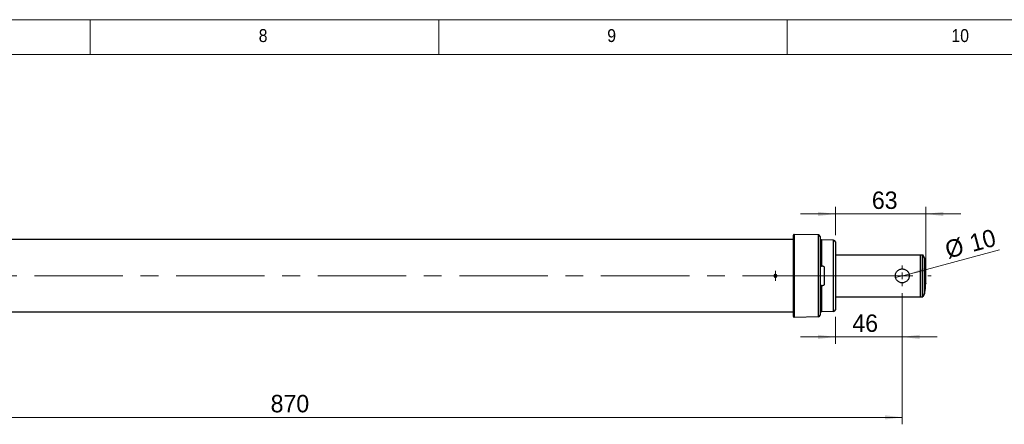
# Model space of a CAD drawing. Header units: millimetres. Extents: x 5 to 597, y 5 to 415.
# Tile 122 of 138: x 337 to 478, y 357 to 415. Entities that reach past the tile are written whole.
import ezdxf

# ---------------------------------------------------------------- set-up
doc = ezdxf.new("R2010")
doc.units = ezdxf.units.MM
doc.linetypes.add('CENTERX2', pattern=[20.32, 12.7, -2.54, 2.54, -2.54])
doc.styles.add('SLDTEXTSTYLE0', font='ARIAL.TTF', dxfattribs={"width": 0.948})
doc.styles.add('SLDTEXTSTYLE1', font='GOTHIC.TTF', dxfattribs={"width": 0.913})
doc.dimstyles.new('SLDDIMSTYLE1', dxfattribs={"dimtxt": 2.5, "dimasz": 2.5, "dimexe": 0, "dimexo": 0.0625, "dimtad": 1, "dimlfac": 5, "dimrnd": 1e-09, "dimzin": 12, "dimdsep": 46, "dimtxsty": 'SLDTEXTSTYLE0', "dimsah": 1, "dimcen": 0.09, "dimadec": 0, "dimazin": 3, "dimtfac": 1, "dimtofl": 0, "dimtmove": 0, "dimatfit": 3, "dimfxl": 0, "dimfrac": 2, "dimtolj": 1, "dimtzin": 12, "dimarcsym": 0})
doc.dimstyles.new('SLDDIMSTYLE2', dxfattribs={"dimtxt": 2.5, "dimasz": 2.5, "dimexe": 0, "dimexo": 0.0625, "dimtad": 1, "dimlfac": 5, "dimrnd": 1e-09, "dimzin": 12, "dimdsep": 46, "dimtxsty": 'SLDTEXTSTYLE0', "dimblk1": 'NONE', "dimsah": 1, "dimcen": 0, "dimadec": 0, "dimazin": 3, "dimtfac": 1, "dimtmove": 0, "dimatfit": 3, "dimldrblk": 'NONE', "dimfxl": 0, "dimfrac": 2, "dimtolj": 1, "dimtzin": 12, "dimarcsym": 0})
doc.dimstyles.new('SLDDIMSTYLE3', dxfattribs={"dimtxt": 2.5, "dimasz": 2.5, "dimexe": 0, "dimexo": 0.0625, "dimtad": 1, "dimlfac": 5, "dimrnd": 1e-09, "dimzin": 12, "dimdsep": 46, "dimtxsty": 'SLDTEXTSTYLE0', "dimsah": 1, "dimcen": 0.09, "dimadec": 0, "dimazin": 3, "dimtfac": 1, "dimtmove": 0, "dimatfit": 0, "dimfxl": 0, "dimfrac": 2, "dimtolj": 1, "dimtzin": 12, "dimarcsym": 0})

# ---------------------------------------------------------------- blocks, each defined once
blk = doc.blocks.new('_D_1')
at = {"color": 7, "linetype": 'Continuous', "lineweight": 0}
for p, q in [((463.49, 375.75), (463.49, 356.95)), ((289.49, 375.54), (289.49, 356.95)), ((289.49, 357.95), (463.49, 357.95))]:
    blk.add_line(p, q, dxfattribs=at)
at = {"color": 7, "linetype": 'Continuous', "lineweight": 18}
for points in [[(289.49, 357.95), (291.99, 357.64), (291.99, 358.26)], [(463.49, 357.95), (460.99, 358.26), (460.99, 357.64)]]:
    blk.add_solid(points, dxfattribs=at)
at = {"color": 7, "linetype": 'Continuous', "lineweight": 18, "insert": (372.88, 361.17), "char_height": 2.5, "attachment_point": 1, "style": 'SLDTEXTSTYLE0'}
blk.add_mtext('870', dxfattribs=at)
blk = doc.blocks.new('_D_2')
at = {"color": 7, "linetype": 'Continuous', "lineweight": 0}
for q in [(477.44, 381.99), (462.52, 377.99)]:
    blk.add_line((464.46, 378.51), q, dxfattribs=at)
at = {"color": 7, "linetype": 'Continuous', "lineweight": 18}
blk.add_solid([(464.46, 378.51), (466.95, 378.86), (466.79, 379.46)], dxfattribs=at)
at = {"color": 7, "linetype": 'Continuous', "lineweight": 18, "char_height": 2.5, "attachment_point": 1, "rotation": 15, "style": 'SLDTEXTSTYLE0'}
for s, insert in [('10', (472.92, 384.08)), ('%%c', (469.4, 383.13))]:
    blk.add_mtext(s, dxfattribs=dict(at, insert=insert))
blk = doc.blocks.new('_None')
blk = doc.blocks.new('_D_3')
at = {"color": 7, "linetype": 'Continuous', "lineweight": 0}
for p, q in [((463.49, 375.75), (463.49, 368.49)), ((453.89, 372.39), (453.89, 368.49)), ((453.89, 369.49), (448.89, 369.49)), ((453.89, 369.49), (463.49, 369.49)), ((463.49, 369.49), (468.49, 369.49))]:
    blk.add_line(p, q, dxfattribs=at)
at = {"color": 7, "linetype": 'Continuous', "lineweight": 18}
for points in [[(453.89, 369.49), (451.39, 369.8), (451.39, 369.18)], [(463.49, 369.49), (465.99, 369.18), (465.99, 369.8)]]:
    blk.add_solid(points, dxfattribs=at)
at = {"color": 7, "linetype": 'Continuous', "lineweight": 18, "insert": (456.33, 372.71), "char_height": 2.5, "attachment_point": 1, "style": 'SLDTEXTSTYLE0'}
blk.add_mtext('46', dxfattribs=at)
blk = doc.blocks.new('_D_4')
at = {"color": 7, "linetype": 'Continuous', "lineweight": 0}
for p, q in [((453.89, 387.13), (448.89, 387.13)), ((453.89, 384.11), (453.89, 388.13)), ((453.89, 387.13), (466.89, 387.13)), ((466.89, 379.25), (466.89, 388.13)), ((466.89, 387.13), (471.89, 387.13))]:
    blk.add_line(p, q, dxfattribs=at)
at = {"color": 7, "linetype": 'Continuous', "lineweight": 18}
for points in [[(453.89, 387.13), (451.39, 387.44), (451.39, 386.82)], [(466.89, 387.13), (469.39, 386.82), (469.39, 387.44)]]:
    blk.add_solid(points, dxfattribs=at)
at = {"color": 7, "linetype": 'Continuous', "lineweight": 18, "insert": (459.13, 390.35), "char_height": 2.5, "attachment_point": 1, "style": 'SLDTEXTSTYLE0'}
blk.add_mtext('63', dxfattribs=at)
blk = doc.blocks.new('SW_CENTERMARKSYMBOL_0')
at = {"color": 0, "linetype": 'Continuous', "lineweight": 18}
for p, q in [((0, 1), (0, 1.5)), ((-1, 0), (-1.5, 0)), ((0, 0), (-0.5, 0)), ((0, 0), (0, 0.5)), ((0, 0), (0, -0.5)), ((0, 0), (0.5, 0)), ((1, 0), (1.5, 0)), ((0, -1), (0, -1.5))]:
    blk.add_line(p, q, dxfattribs=at)
blk = doc.blocks.new('SW_CENTERMARKSYMBOL_1')
at = {"color": 0, "linetype": 'Continuous', "lineweight": 18}
for p, q in [((-0.5, 0), (-0.7, 0)), ((0, 0), (-0.5, 0)), ((0, 0.5), (0, 0.7)), ((0, 0), (0, 0.5)), ((0, 0), (0, -0.5)), ((0, 0), (0.5, 0)), ((0.5, 0), (0.7, 0)), ((0, -0.5), (0, -0.7))]:
    blk.add_line(p, q, dxfattribs=at)

msp = doc.modelspace()

# ---------------------------------------------------------------- linework, layer by layer
at = {"color": 7, "linetype": 'Continuous', "lineweight": 18}
for p, q in [((589, 415), (5, 415)), ((347, 410), (347, 415)), ((397, 415), (397, 410)), ((447, 410), (447, 415)), ((584.0035, 410), (10, 410))]:
    msp.add_line(p, q, dxfattribs=at)
at = {"color": 7, "linetype": 'Continuous', "lineweight": 25}
for p, q in [((447.9922, 384.2047), (447.9922, 372.2958)), ((451.4558, 384.114), (447.9922, 384.2047)), ((447.8896, 383.4503), (330.8896, 383.4503)), ((447.8896, 372.3958), (447.8896, 384.1047)), ((451.4558, 372.3865), (451.4558, 384.114)), ((451.6896, 383.8741), (451.6896, 372.6265)), ((451.9233, 383.4018), (451.9233, 379.6503)), ((453.6461, 383.3566), (451.9233, 383.4018)), ((453.6461, 373.1439), (453.6461, 383.3566)), ((453.8896, 383.1067), (453.8896, 373.3938)), ((453.8896, 381.2503), (466.0896, 381.2503)), ((466.0896, 381.2503), (466.4586, 381.2503)), ((466.0896, 375.2503), (466.0896, 381.2503)), ((466.104, 380.4216), (466.0896, 380.4216)), ((466.104, 380.4216), (466.104, 378.7265)), ((466.4586, 375.2503), (466.4586, 381.2503)), ((466.6896, 380.8503), (466.4586, 381.2503)), ((466.6896, 380.8503), (466.6896, 375.6503)), ((451.7519, 376.8503), (451.7519, 379.6503)), ((452.0896, 379.6503), (451.9233, 379.6503)), ((452.2896, 379.4503), (452.2896, 377.0503)), ((466.104, 378.7265), (466.1083, 378.718)), ((466.1083, 377.7826), (466.104, 377.774)), ((466.104, 377.774), (466.104, 376.0789)), ((451.9233, 376.8503), (451.9233, 373.0988)), ((451.9233, 376.8503), (452.0896, 376.8503)), ((466.104, 376.0789), (466.0896, 376.0789)), ((466.789, 376.425), (466.7814, 376.3405)), ((453.8896, 375.2503), (466.0896, 375.2503)), ((466.0896, 375.2503), (466.4586, 375.2503)), ((466.6896, 375.6503), (466.4586, 375.2503)), ((447.8896, 373.0503), (330.8896, 373.0503)), ((453.6461, 373.1439), (451.9233, 373.0988)), ((451.4558, 372.3865), (447.9922, 372.2958))]:
    msp.add_line(p, q, dxfattribs=at)
at = {"color": 7, "linetype": 'CENTERX2', "lineweight": 18}
for p, q in [((453.2896, 378.2503), (319.0896, 378.2503)), ((451.9296, 378.2503), (467.6226, 378.2503))]:
    msp.add_line(p, q, dxfattribs=at)
at = {"color": 7, "linetype": 'Continuous', "lineweight": 25}
for centre, radius, start, end in [((447.9896, 384.1047), 0.1, 88.5, 180), ((451.4496, 383.8741), 0.24, 0, 88.5), ((451.9296, 383.6417), 0.24, 180, 268.5), ((453.6396, 383.1067), 0.25, 0, 88.5), ((449.8896, 378.2503), 17, 6.521927, 8.797411), ((449.8896, 378.2503), 17, 360, 3.664002), ((449.8896, 378.2503), 17, 356.335998, 360), ((449.8896, 378.2503), 17, 351.202589, 353.478073), ((451.9296, 372.8589), 0.24, 91.5, 180), ((453.6396, 373.3938), 0.25, 271.5, 0), ((447.9896, 372.3958), 0.1, 180, 271.5), ((451.4496, 372.6265), 0.24, 271.5, 0)]:
    msp.add_arc(centre, radius, start, end, dxfattribs=at)
for points, knots in [([(466.0896, 381.2503), (466.0911, 381.2406), (466.0946, 381.2197), (466.1, 381.0289), (466.1051, 380.6948), (466.1095, 380.2252), (466.1129, 379.6631), (466.1152, 378.989), (466.116, 378.2503), (466.1152, 377.5116), (466.1129, 376.8375), (466.1095, 376.2754), (466.1051, 375.8057), (466.1, 375.4716), (466.0946, 375.2809), (466.0911, 375.2599), (466.0896, 375.2503)], [0, 0, 0, 0, 0.057762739, 0.125731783, 0.204866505, 0.27165532, 0.344097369, 0.420867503, 0.5, 0.579132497, 0.655902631, 0.72834468, 0.795133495, 0.874268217, 0.942237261, 1, 1, 1, 1]), ([(466.789, 380.0755), (466.786, 380.1091), (466.7806, 380.1691), (466.7799, 380.1775), (466.7795, 380.1812)], [0, 0, 0, 0, 0.55950741, 1, 1, 1, 1]), ([(466.8548, 379.3367), (466.8545, 379.3404), (466.8538, 379.3479), (466.8486, 379.4069), (466.8407, 379.4951), (466.8307, 379.6079), (466.8194, 379.734), (466.808, 379.8619), (466.7973, 379.9826), (466.7917, 380.0445), (466.789, 380.0755)], [0, 0, 0, 0, 0.12485118, 0.24964533, 0.37540302, 0.50027606, 0.62517916, 0.75011412, 0.87506134, 1, 1, 1, 1]), ([(451.7519, 379.6503), (451.7566, 379.6503), (451.7658, 379.6503), (451.7809, 379.6503), (451.7966, 379.6503), (451.8127, 379.6503), (451.8335, 379.6503), (451.8596, 379.6503), (451.8912, 379.6503), (451.9126, 379.6503), (451.9233, 379.6503)], [0, 0, 0, 0, 0.105879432, 0.208918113, 0.309146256, 0.406595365, 0.501298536, 0.670180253, 0.836339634, 1, 1, 1, 1]), ([(452.0896, 379.6503), (452.0962, 379.6501), (452.1095, 379.6497), (452.1292, 379.6467), (452.1485, 379.6418), (452.1733, 379.6327), (452.2026, 379.6169), (452.2328, 379.5916), (452.2577, 379.5611), (452.2757, 379.5265), (452.2874, 379.4891), (452.2888, 379.4632), (452.2896, 379.4503)], [0, 0, 0, 0, 0.06286447, 0.12507614, 0.18730964, 0.25023854, 0.37464698, 0.49991236, 0.624345, 0.74953782, 0.87466135, 1, 1, 1, 1]), ([(462.4896, 378.2503), (462.4933, 378.3162), (462.501, 378.4481), (462.5805, 378.6998), (462.7642, 378.9759), (463.0404, 379.1604), (463.2916, 379.2371), (463.4895, 379.2568), (463.6872, 379.2372), (463.9389, 379.1603), (464.2153, 378.9756), (464.3987, 378.6995), (464.4781, 378.448), (464.4857, 378.3163), (464.4896, 378.2503)], [0, 0, 0, 0, 0.06259102, 0.12538543, 0.25009684, 0.37470116, 0.43743458, 0.49984564, 0.56266092, 0.62523693, 0.75016623, 0.87484924, 0.93727299, 1, 1, 1, 1]), ([(466.1083, 378.718), (466.1077, 378.6911), (466.107, 378.6616), (466.0909, 378.638), (466.0896, 378.6359)], [0, 0, 0, 0, 0.913617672, 1, 1, 1, 1]), ([(466.1083, 377.7826), (466.1085, 377.9575), (466.109, 378.27), (466.1085, 378.5811), (466.1083, 378.718)], [0, 0, 0, 0, 0.55999995, 1, 1, 1, 1]), ([(445.4896, 378.2503), (445.4894, 378.257), (445.4889, 378.2713), (445.4852, 378.2936), (445.4785, 378.3177), (445.4676, 378.3429), (445.452, 378.3683), (445.4195, 378.4066), (445.3645, 378.4414), (445.2897, 378.4541), (445.2149, 378.4415), (445.1554, 378.404), (445.1185, 378.3571), (445.1004, 378.3189), (445.0911, 378.2833), (445.09, 378.2607), (445.0896, 378.2503)], [0, 0, 0, 0, 0.032293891, 0.0683774, 0.108249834, 0.151910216, 0.199357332, 0.250589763, 0.392094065, 0.499855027, 0.607727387, 0.749200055, 0.824727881, 0.891710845, 0.950137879, 1, 1, 1, 1]), ([(445.0896, 378.2503), (445.0898, 378.2435), (445.0902, 378.2293), (445.0939, 378.2069), (445.1007, 378.1828), (445.1115, 378.1576), (445.1272, 378.1322), (445.1597, 378.0939), (445.2148, 378.0591), (445.2895, 378.0464), (445.3643, 378.0591), (445.4237, 378.0966), (445.4607, 378.1435), (445.4787, 378.1816), (445.488, 378.2173), (445.4891, 378.2399), (445.4896, 378.2503)], [0, 0, 0, 0, 0.03230183, 0.06840884, 0.10832034, 0.15203534, 0.1995526, 0.25087069, 0.39225299, 0.50000818, 0.60785408, 0.74935217, 0.82481349, 0.89174889, 0.95014737, 1, 1, 1, 1]), ([(464.4896, 378.2503), (464.4857, 378.1843), (464.4781, 378.0525), (464.3986, 377.8009), (464.2151, 377.5247), (463.9388, 377.3402), (463.6874, 377.2634), (463.4898, 377.2437), (463.2919, 377.2634), (463.0404, 377.3401), (462.7641, 377.5247), (462.5805, 377.8008), (462.501, 378.0524), (462.4933, 378.1844), (462.4896, 378.2503)], [0, 0, 0, 0, 0.06267771, 0.12522146, 0.25001053, 0.37480387, 0.4372576, 0.50003585, 0.56248541, 0.62528472, 0.74998848, 0.87462971, 0.93741352, 1, 1, 1, 1]), ([(466.0896, 377.8647), (466.0909, 377.8627), (466.107, 377.839), (466.1077, 377.8095), (466.1083, 377.7826)], [0, 0, 0, 0, 0.08476363, 1, 1, 1, 1]), ([(466.0896, 377.8454), (466.0908, 377.8432), (466.1031, 377.822), (466.1036, 377.7967), (466.104, 377.774)], [0, 0, 0, 0, 0.10449, 1, 1, 1, 1]), ([(466.789, 376.425), (466.7917, 376.4562), (466.7973, 376.5183), (466.8081, 376.6394), (466.8195, 376.7672), (466.8307, 376.8933), (466.8407, 377.0057), (466.8486, 377.0937), (466.8538, 377.1526), (466.8545, 377.1601), (466.8548, 377.1639)], [0, 0, 0, 0, 0.12556837, 0.25056295, 0.37551434, 0.50039637, 0.62520996, 0.75008337, 0.87502043, 1, 1, 1, 1]), ([(466.8548, 377.1639), (466.8545, 377.1605), (466.8539, 377.1538), (466.8501, 377.1104), (466.8481, 377.0887)], [0, 0, 0, 0, 0.49992321, 1, 1, 1, 1]), ([(451.9233, 376.8503), (451.9169, 376.8503), (451.9041, 376.8503), (451.8849, 376.8503), (451.8659, 376.8503), (451.8472, 376.8503), (451.8255, 376.8503), (451.8013, 376.8503), (451.775, 376.8503), (451.7598, 376.8503), (451.7519, 376.8503)], [0, 0, 0, 0, 0.09819965, 0.19728171, 0.29729567, 0.39829011, 0.50031276, 0.65915533, 0.8256697, 1, 1, 1, 1]), ([(452.2896, 377.0503), (452.2894, 377.0438), (452.289, 377.0309), (452.2861, 377.0117), (452.2815, 376.9929), (452.2728, 376.9685), (452.2577, 376.9396), (452.2329, 376.9091), (452.2027, 376.8837), (452.1677, 376.8649), (452.1295, 376.8525), (452.1029, 376.851), (452.0896, 376.8503)], [0, 0, 0, 0, 0.06290503, 0.12519989, 0.18744905, 0.25021815, 0.37543597, 0.49995657, 0.62514929, 0.74954803, 0.87480144, 1, 1, 1, 1]), ([(466.7795, 376.3194), (466.7801, 376.3254), (466.781, 376.3362), (466.7865, 376.3978), (466.789, 376.425)], [0, 0, 0, 0, 0.55887745, 1, 1, 1, 1])]:
    msp.add_open_spline(points, degree=3, knots=knots, dxfattribs=at)

# ---------------------------------------------------------------- block references
at = {"color": 7, "linetype": 'Continuous', "lineweight": 18}
for name, p in [('SW_CENTERMARKSYMBOL_1', (445.2896, 378.2503)), ('SW_CENTERMARKSYMBOL_0', (463.4896, 378.2503))]:
    msp.add_blockref(name, p, dxfattribs=at)

# ---------------------------------------------------------------- texts
at = {"color": 7, "linetype": 'Continuous', "lineweight": 0, "attachment_point": 1, "style": 'SLDTEXTSTYLE1'}
for s, insert, char_height in [('8', (371.1667, 413.6463), 1.8521), ('9', (421.1667, 413.6463), 1.8521), ('10', (470.5417, 413.6463), 1.85208)]:
    msp.add_mtext(s, dxfattribs=dict(at, insert=insert, char_height=char_height))

# ---------------------------------------------------------------- dimensions: what is measured, and where the dimension line sits
at = {"color": 7, "linetype": 'Continuous', "lineweight": 18}
for base, p1, p2, text, picture, middle in [((466.8896, 387.1275), (453.8896, 383.1067), (466.8896, 378.2503), '63', '_D_4', (461.0366, 387.1275)), ((463.4896, 369.491), (453.8896, 373.3938), (463.4896, 376.7503), '46', '_D_3', (458.2413, 369.491))]:
    dim = msp.add_linear_dim(base=base, p1=p1, p2=p2, text=text, dimstyle='SLDDIMSTYLE3', dxfattribs=at)
    dim.commit()
    dim.dimension.update_dxf_attribs({"geometry": picture, "text_midpoint": middle, "dimtype": 160})
dim = msp.add_diameter_dim_2p(p1=(462.5236, 377.9915), p2=(464.4555, 378.5091), dimstyle='SLDDIMSTYLE2', dxfattribs=at)
dim.commit()
dim.dimension.update_dxf_attribs({"geometry": '_D_2', "text_midpoint": (474.0241, 381.073), "dimtype": 163})
dim = msp.add_linear_dim(base=(463.4896, 357.9511), p1=(289.4896, 376.5403), p2=(463.4896, 376.7503), dimstyle='SLDDIMSTYLE1', dxfattribs=at)
dim.commit()
dim.dimension.update_dxf_attribs({"geometry": '_D_1', "text_midpoint": (375.7475, 357.9511), "dimtype": 160})

doc.saveas('drawing.dxf')
